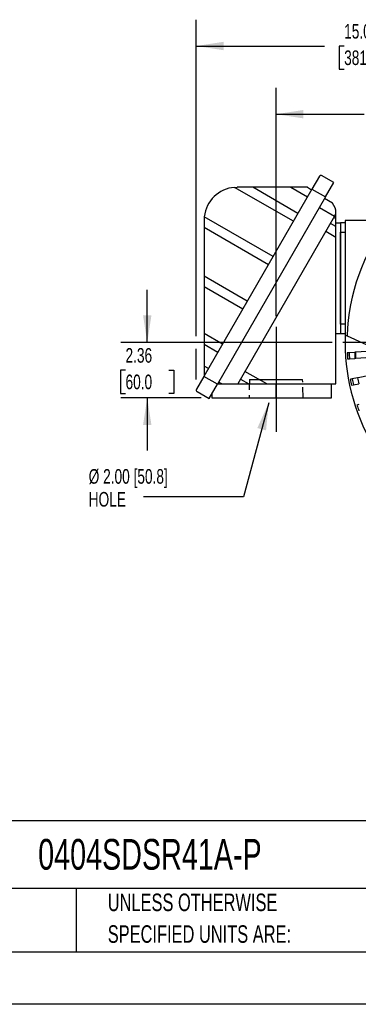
# Model space of a CAD drawing. Header units: inches. Extents: x 0 to 99, y 0 to 76.5.
# Tile 7 of 16: x 55.6 to 70.1, y 0 to 42.1. Entities that reach past the tile are written whole.
import ezdxf

# ---------------------------------------------------------------- set-up
doc = ezdxf.new("R2010")
doc.units = ezdxf.units.IN
doc.header["$LTSCALE"] = 9
doc.header["$MEASUREMENT"] = 0
doc.linetypes.add('CENTERX2', pattern=[0.8, 0.5, -0.1, 0.1, -0.1])
doc.linetypes.add('HIDDEN', pattern=[0.075, 0.05, -0.025])
doc.layers.add('CENTER', color=40, linetype='CENTERX2')
doc.layers.add('HIDDEN', color=102, linetype='HIDDEN')
doc.layers.add('DIMENSIONS', color=140, linetype='Continuous', lineweight=25)
doc.layers.add('TEXT', color=140, linetype='Continuous', lineweight=25)
doc.styles.add('SLDTEXTSTYLE0', font='TXT', dxfattribs={"width": 0.7})
doc.dimstyles.new('SLDDIMSTYLE2', dxfattribs={"dimtxt": 0.625, "dimasz": 1.17, "dimexe": 0, "dimexo": 0.0625, "dimgap": 0.15625, "dimtad": 0, "dimtih": 1, "dimtoh": 1, "dimrnd": 1e-09, "dimzin": 12, "dimdsep": 46, "dimtxsty": 'SLDTEXTSTYLE0', "dimsah": 1, "dimcen": 0.09, "dimadec": 0, "dimazin": 3, "dimtfac": 1, "dimtofl": 0, "dimtmove": 0, "dimatfit": 3, "dimfxl": 0, "dimfrac": 2, "dimtolj": 1, "dimtzin": 12, "dimarcsym": 0})
doc.dimstyles.new('SLDDIMSTYLE4', dxfattribs={"dimtxt": 0.625, "dimasz": 1.17, "dimexe": 0, "dimexo": 0.0625, "dimgap": 0.15625, "dimtad": 0, "dimtih": 1, "dimtoh": 1, "dimrnd": 1e-09, "dimzin": 12, "dimdsep": 46, "dimtxsty": 'SLDTEXTSTYLE0', "dimsah": 1, "dimcen": 0.09, "dimadec": 0, "dimazin": 3, "dimtfac": 1, "dimtmove": 0, "dimatfit": 0, "dimfxl": 0, "dimfrac": 2, "dimtolj": 1, "dimtzin": 12, "dimarcsym": 0})
doc.dimstyles.new('SLDDIMSTYLE5', dxfattribs={"dimtxt": 0.18, "dimasz": 1.17, "dimexe": 0, "dimexo": 0.0625, "dimgap": 0, "dimtad": 0, "dimtih": 1, "dimtoh": 1, "dimdec": 0, "dimrnd": 1e-09, "dimzin": 0, "dimdsep": 46, "dimtxsty": 'Standard', "dimsah": 1, "dimcen": 0.09, "dimadec": 0, "dimazin": 0, "dimtfac": 1.17, "dimtdec": 0, "dimtofl": 0, "dimtmove": 0, "dimatfit": 3, "dimfxl": 0, "dimfrac": 2, "dimtolj": 1, "dimtzin": 0, "dimarcsym": 0})

# ---------------------------------------------------------------- blocks, each defined once
blk = doc.blocks.new('SW_NOTE_0_2')
at = {"layer": 'TEXT', "color": 0, "linetype": 'CENTERX2', "lineweight": 18, "char_height": 0.75, "attachment_point": 1, "style": 'SLDTEXTSTYLE0'}
for s, insert in [('UNLESS OTHERWISE', (0, 0.967)), ('SPECIFIED UNITS ARE:', (0, -0.388))]:
    blk.add_mtext(s, dxfattribs=dict(at, insert=insert))
blk = doc.blocks.new('_D_14')
at = {"layer": 'DIMENSIONS'}
for p, q in [((61.078, 28.297), (61.078, 30.547)), ((68.99, 28.297), (59.953, 28.297)), ((60.149, 27.115), (59.939, 27.115)), ((59.939, 27.115), (59.939, 26.121)), ((62.007, 27.115), (62.217, 27.115)), ((62.217, 27.115), (62.217, 26.121)), ((59.939, 26.121), (60.149, 26.121)), ((62.217, 26.121), (62.007, 26.121)), ((63.385, 25.935), (59.953, 25.935)), ((61.078, 25.935), (61.078, 23.685))]:
    blk.add_line(p, q, dxfattribs=at)
for points in [[(61.078, 28.297), (61.258, 29.467), (60.898, 29.467)], [(61.078, 25.935), (60.898, 24.765), (61.258, 24.765)]]:
    blk.add_solid(points, dxfattribs=at)
at = {"layer": 'DIMENSIONS', "char_height": 0.625, "attachment_point": 1, "style": 'SLDTEXTSTYLE0'}
for s, insert in [('2.36', (60.149, 28.061)), ('60.0', (60.149, 26.927))]:
    blk.add_mtext(s, dxfattribs=dict(at, insert=insert))
blk = doc.blocks.new('_D_15')
at = {"layer": 'DIMENSIONS'}
for p, q in [((66.591, 29.423), (66.591, 39.186)), ((78.205, 37.513), (78.205, 39.186)), ((66.591, 38.061), (70.362, 38.061)), ((71.209, 38.06), (70.999, 38.06)), ((70.999, 38.06), (70.999, 37.066)), ((73.587, 38.06), (73.797, 38.06)), ((73.797, 38.06), (73.797, 37.066)), ((78.205, 38.061), (74.434, 38.061)), ((70.999, 37.066), (71.209, 37.066)), ((73.797, 37.066), (73.587, 37.066))]:
    blk.add_line(p, q, dxfattribs=at)
for points in [[(66.591, 38.061), (67.761, 37.881), (67.761, 38.241)], [(78.205, 38.061), (77.035, 38.241), (77.035, 37.881)]]:
    blk.add_solid(points, dxfattribs=at)
at = {"layer": 'DIMENSIONS', "char_height": 0.625, "attachment_point": 1, "style": 'SLDTEXTSTYLE0'}
for s, insert in [('11.61', (71.209, 39.006)), ('295.0', (71.209, 37.872))]:
    blk.add_mtext(s, dxfattribs=dict(at, insert=insert))
blk = doc.blocks.new('_D_16')
at = {"layer": 'DIMENSIONS'}
for p, q in [((63.175, 28.567), (63.175, 42.102)), ((78.205, 37.513), (78.205, 42.102)), ((63.175, 40.977), (68.654, 40.977)), ((69.501, 40.976), (69.291, 40.976)), ((69.291, 40.976), (69.291, 39.982)), ((71.879, 40.976), (72.089, 40.976)), ((72.089, 40.976), (72.089, 39.982)), ((78.205, 40.977), (72.726, 40.977)), ((69.291, 39.982), (69.501, 39.982)), ((72.089, 39.982), (71.879, 39.982)), ((63.175, 26.716), (63.175, 28.027))]:
    blk.add_line(p, q, dxfattribs=at)
for points in [[(63.175, 40.977), (64.345, 40.797), (64.345, 41.157)], [(78.205, 40.977), (77.035, 41.157), (77.035, 40.797)]]:
    blk.add_solid(points, dxfattribs=at)
at = {"layer": 'DIMENSIONS', "char_height": 0.625, "attachment_point": 1, "style": 'SLDTEXTSTYLE0'}
for s, insert in [('15.03', (69.501, 41.921)), ('381.8', (69.501, 40.787))]:
    blk.add_mtext(s, dxfattribs=dict(at, insert=insert))
blk = doc.blocks.new('SW_NOTE_0_8')
at = {"layer": 'TEXT', "color": 0, "linetype": 'CENTERX2', "lineweight": 18, "char_height": 0.625, "attachment_point": 1, "style": 'SLDTEXTSTYLE0'}
for s, insert in [('Ø 2.00 [50.8]', (-2.347, 1.189)), ('HOLE', (-2.347, 0.21))]:
    blk.add_mtext(s, dxfattribs=dict(at, insert=insert))
blk = doc.blocks.new('SW_CENTERMARKSYMBOL_1')
at = {"layer": 'CENTER', "color": 0}
for p, q in [((0, 0.2), (0, 8.765)), ((-0.2, 0), (-8.765, 0)), ((0, 0), (-0.1, 0)), ((0, 0), (0, 0.1)), ((0, 0), (0, -0.1)), ((0, 0), (0.1, 0)), ((0.2, 0), (8.765, 0)), ((0, -0.2), (0, -8.765))]:
    blk.add_line(p, q, dxfattribs=at)

msp = doc.modelspace()

# ---------------------------------------------------------------- linework, layer by layer
for p, q in [((68.441, 35.4089), (68.1247, 34.861)), ((69.0586, 35.1401), (68.5292, 35.4457)), ((68.7043, 34.5263), (69.0586, 35.1401)), ((68.1247, 34.861), (63.4987, 26.8485)), ((68.7043, 34.5263), (64.0783, 26.5139)), ((64.8115, 34.9334), (64.9262, 34.938)), ((67.3277, 33.4806), (64.8115, 34.9334)), ((65.5905, 34.938), (64.9262, 34.938)), ((67.5245, 33.8214), (65.5905, 34.938)), ((67.2196, 34.938), (65.5905, 34.938)), ((67.2196, 34.938), (67.9318, 34.5268)), ((67.9282, 34.938), (67.2196, 34.938)), ((67.9282, 34.938), (68.1089, 34.8337)), ((68.1247, 34.861), (68.7043, 34.5263)), ((68.9971, 34.255), (68.66, 34.4496)), ((69.0913, 33.7006), (64.9489, 26.5257)), ((68.4435, 34.0746), (69.0913, 33.7006)), ((69.0913, 33.7006), (69.15, 33.8023)), ((69.15, 33.8023), (69.15, 33.8436)), ((69.15, 33.5984), (69.15, 33.8023)), ((63.5089, 33.5207), (63.5089, 33.2294)), ((66.461, 31.9794), (63.5177, 33.6787)), ((69.15, 33.2553), (68.9132, 33.3921)), ((69.0618, 33.6494), (69.15, 33.5984)), ((69.15, 33.2553), (69.15, 33.5984)), ((69.15, 33.4154), (69.3469, 33.4154)), ((69.5437, 33.4154), (69.3469, 33.4154)), ((69.3469, 33.4154), (69.3469, 28.691)), ((69.5437, 33.5139), (69.5437, 28.5926)), ((71.3897, 33.5139), (69.5437, 33.5139)), ((63.5089, 33.2294), (66.2642, 31.6386)), ((63.5089, 33.2294), (63.5089, 31.1392)), ((68.7203, 33.058), (69.15, 32.8099)), ((69.15, 32.8099), (69.15, 33.2553)), ((69.3469, 33.0217), (69.5437, 33.0217)), ((69.3469, 29.0847), (69.3469, 33.0217)), ((69.15, 26.5257), (69.15, 32.8099)), ((63.5089, 31.1392), (63.5089, 30.6848)), ((65.3591, 30.0709), (63.5089, 31.1392)), ((65.1624, 29.7301), (63.5089, 30.6848)), ((63.5089, 30.6848), (63.5089, 28.6831)), ((69.5437, 29.0847), (69.3469, 29.0847)), ((64.2956, 28.2289), (63.5089, 28.6831)), ((63.5089, 28.6831), (63.5089, 28.2288)), ((69.15, 28.691), (69.3469, 28.691)), ((69.3469, 28.691), (69.5437, 28.691)), ((63.5089, 28.2288), (64.0989, 27.8881)), ((63.5089, 28.2288), (63.5089, 27.2882)), ((69.5437, 28.5926), (69.6225, 28.5926)), ((69.6275, 28.5903), (70.9363, 27.98)), ((69.7124, 27.8615), (69.6338, 27.8563)), ((69.9481, 27.8771), (69.7124, 27.8615)), ((69.9794, 27.8792), (69.9481, 27.8771)), ((71.0061, 27.9474), (69.9794, 27.8792)), ((69.6508, 27.6009), (69.7294, 27.6061)), ((69.7294, 27.6061), (69.9651, 27.6218)), ((69.9651, 27.6218), (69.9964, 27.6239)), ((69.9964, 27.6239), (71.0652, 27.6949)), ((63.6916, 27.1827), (63.5089, 27.2882)), ((63.5089, 27.2882), (63.5089, 26.8791)), ((66.1915, 26.5257), (65.2595, 27.0637)), ((71.157, 27.0067), (70.107, 26.795)), ((63.4987, 26.8485), (63.1851, 26.3054)), ((64.0783, 26.5139), (63.4987, 26.8485)), ((63.5144, 26.8758), (63.5089, 26.8791)), ((64.0851, 26.5257), (64.2745, 26.5257)), ((64.2745, 26.5257), (64.1325, 26.6077)), ((64.2745, 26.5257), (64.9489, 26.5257)), ((64.9489, 26.5257), (65.42, 26.5257)), ((65.0666, 26.7297), (65.42, 26.5257)), ((65.42, 26.5257), (66.1915, 26.5257)), ((66.1915, 26.5257), (69.15, 26.5257)), ((66.591, 25.9351), (66.591, 26.5257)), ((68.9532, 25.9351), (68.9532, 26.5257)), ((69.8447, 26.7421), (69.7675, 26.7265)), ((70.0762, 26.7888), (69.8447, 26.7421)), ((69.8952, 26.4912), (70.1268, 26.5379)), ((70.107, 26.795), (70.0762, 26.7888)), ((63.214, 26.1979), (63.7254, 25.9026)), ((63.7254, 25.9026), (64.0783, 26.5139)), ((69.818, 26.4757), (69.8952, 26.4912)), ((63.8351, 26.0926), (63.8351, 25.9351)), ((63.8351, 25.9351), (66.591, 25.9351)), ((66.591, 25.9351), (68.9532, 25.9351)), ((70.1238, 25.65), (70.0493, 25.6244))]:
    msp.add_line(p, q)
at = {"color": 7, "linetype": 'Continuous'}
msp.add_line((99.0009, 0.0009), (0.0009, 0.0009), dxfattribs=at)
at = {"flags": 128}
msp.add_lwpolyline([(63.5177, 33.6787), (63.5111, 33.6), (63.5089, 33.5207)], dxfattribs=at)
for centre, radius, start, end in [((68.5092, 35.3696), 0.0787, 75.30235, 150), ((64.9262, 33.5207), 1.4173, 94.64083, 173.59898), ((68.5201, 33.8436), 0.6299, 360, 40.78002), ((78.2052, 28.2973), 8.5827, 142.56953, 178.044), ((78.2052, 28.2973), 8.6654, 178.04724, 210.28597), ((78.2052, 28.2973), 8.5827, 182.94579, 184.65421), ((78.2052, 28.2973), 8.5039, 182.93788, 184.66212), ((78.2052, 28.2973), 8.2677, 182.91324, 184.68676), ((78.2052, 28.2973), 8.2363, 182.90987, 184.69013), ((78.2052, 28.2973), 8.5827, 190.54579, 192.25421), ((78.2052, 28.2973), 8.5039, 190.53788, 192.26212), ((78.2052, 28.2973), 8.2677, 190.51324, 192.28676), ((63.2533, 26.2661), 0.0787, 150, 240), ((78.2052, 28.2973), 8.5827, 198.14579, 199.85421)]:
    msp.add_arc(centre, radius, start, end)
at = {"layer": 'CENTER'}
msp.add_line((66.591, 28.9725), (66.591, 23.6851), dxfattribs=at)
at = {"layer": 'HIDDEN'}
for p, q in [((65.4562, 26.7225), (65.4316, 25.9351)), ((67.7504, 25.9351), (67.7258, 26.7225))]:
    msp.add_line(p, q, dxfattribs=at)
at = {"layer": 'HIDDEN', "linetype": 'CENTERX2'}
msp.add_line((65.4562, 26.7225), (67.7258, 26.7225), dxfattribs=at)
at = {"layer": 'TEXT'}
for p, q in [((96.75, 7.84), (2.25, 7.84)), ((96.75, 4.95), (2.25, 4.95)), ((58.0323, 4.95), (58.0323, 2.25)), ((2.25, 2.25), (96.75, 2.25))]:
    msp.add_line(p, q, dxfattribs=at)

# ---------------------------------------------------------------- block references
at = {"layer": 'CENTER'}
msp.add_blockref('SW_CENTERMARKSYMBOL_1', (78.2052, 28.2973), dxfattribs=at)
at = {"layer": 'TEXT', "linetype": 'CENTERX2', "lineweight": 18}
for name, p in [('SW_NOTE_0_8', (60.9205, 21.6972)), ('SW_NOTE_0_2', (59.3886, 3.7685))]:
    msp.add_blockref(name, p, dxfattribs=at)

# ---------------------------------------------------------------- texts
at = {"layer": 'TEXT', "linetype": 'CENTERX2', "lineweight": 18, "insert": (56.4122, 7.0704), "char_height": 1.3125, "attachment_point": 1, "style": 'SLDTEXTSTYLE0'}
msp.add_mtext('0404SDSR41A-P', dxfattribs=at)

# ---------------------------------------------------------------- dimensions: what is measured, and where the dimension line sits
at = {"layer": 'DIMENSIONS'}
for base, p2, picture, middle in [((63.1746, 40.9771), (63.1746, 26.2661), '_D_16', (70.6899, 40.9771)), ((66.591, 38.0613), (66.591, 28.9725), '_D_15', (72.3981, 38.0613))]:
    dim = msp.add_linear_dim(base=base, p1=(78.2052, 37.0627), p2=p2, dimstyle='SLDDIMSTYLE2', dxfattribs=at)
    dim.commit()
    dim.dimension.update_dxf_attribs({"geometry": picture, "text_midpoint": middle, "dimtype": 160})
dim = msp.add_linear_dim(base=(61.0779, 28.2973), p1=(63.8351, 25.9351), p2=(69.4398, 28.2973), angle=90, dimstyle='SLDDIMSTYLE4', dxfattribs=at)
dim.commit()
dim.dimension.update_dxf_attribs({"geometry": '_D_14', "text_midpoint": (61.0779, 27.1162), "dimtype": 160})

# ---------------------------------------------------------------- leaders
at = {"layer": 'TEXT', "linetype": 'CENTERX2', "lineweight": 18}
msp.add_leader([(66.2762, 25.7218), (65.2014, 21.6972), (60.9205, 21.6972)], dimstyle='SLDDIMSTYLE5', dxfattribs=at)

doc.saveas('drawing.dxf')
